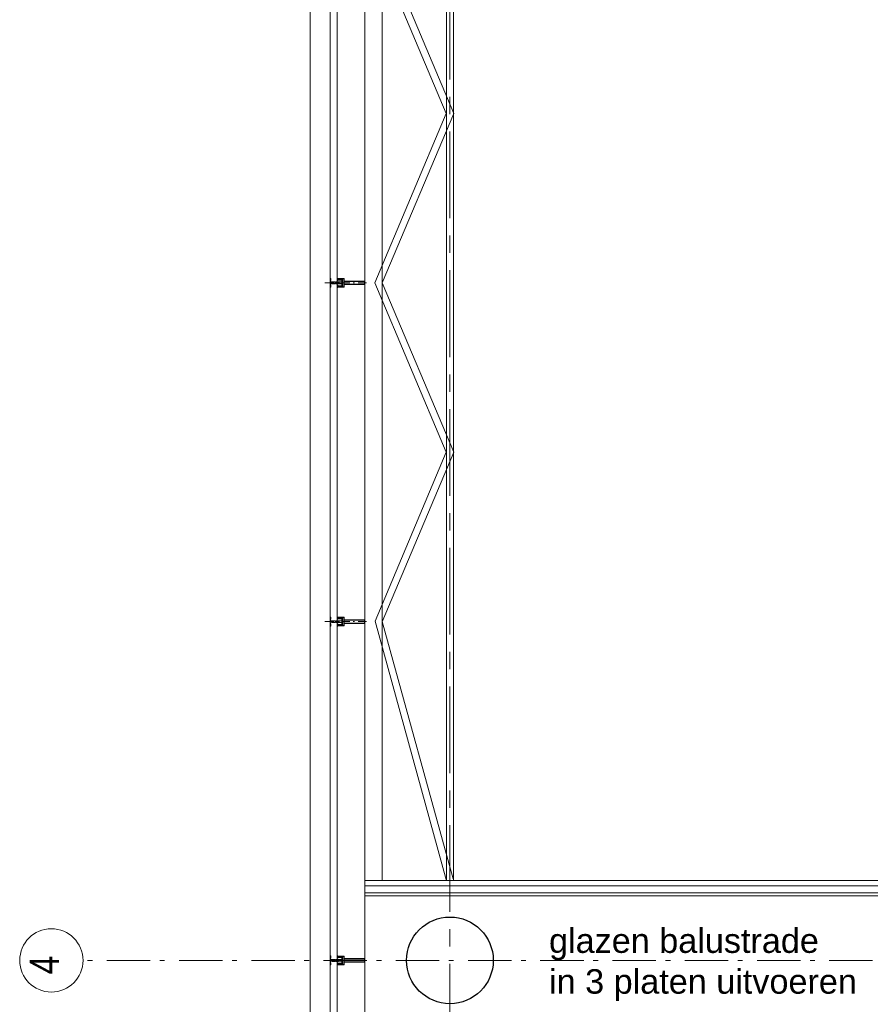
# Model space of a CAD drawing. Header units: millimetres. Extents: x 274611 to 749520, y 175257 to 298905.
# Tile 211 of 251: x 715070 to 719976, y 214855 to 220534. Entities that reach past the tile are written whole.
import ezdxf

# ---------------------------------------------------------------- set-up
doc = ezdxf.new("R2010")
doc.units = ezdxf.units.MM
doc.header["$LTSCALE"] = 400
for name, pattern in [('CENTER', [2, 1.25, -0.25, 0.25, -0.25]), ('STYLE_06', [1.041641, 0.625, -0.208282, 0.069427, -0.138931]), ('STYLE_15', [0.240945, 0.11811, -0.059055, 0.004724, -0.059055]), ('STYLE_16', [0.177165, 0.11811, -0.059055])]:
    doc.linetypes.add(name, pattern=pattern)
for name, color, linetype, lineweight in [('Buitenkozijnen', 140, 'Continuous', 15), ('mat-beton (ihwg)', 5, 'Continuous', 25), ('None', 7, 'Continuous', 9), ('Tekst', 140, 'Continuous', 15)]:
    doc.layers.add(name, color=color, linetype=linetype, lineweight=lineweight)
doc.layers.add('stramien', color=1, linetype='CENTER')
doc.styles.add('Arial', font='arial.ttf', dxfattribs={"height": 211.666667})
doc.styles.add('Arial Narrow', font='ARIALN.TTF', dxfattribs={"height": 222.25})

# ---------------------------------------------------------------- blocks, each defined once
blk = doc.blocks.new('*U1774')
at = {"layer": 'None', "color": 43, "linetype": 'Continuous', "lineweight": 9}
for p, q in [((30156.1, -5073.2), (30661.6, -5697.4)), ((30156.1, -5073.2), (30156.1, -12445.9)), ((30256.1, -5260.2), (30630.5, -5722.6)), ((30256.1, -5260.2), (30256.1, -12445.9)), ((30626.1, -5710), (30626.1, -5955.7)), ((30666.1, -5710), (30666.1, -12445.9)), ((30625.8, -5956.9), (30213.3, -7048.3)), ((30631.8, -6054.2), (30256.1, -7048.3)), ((30626.1, -6053.2), (30626.1, -12445.9)), ((30213.3, -7049.1), (30624, -8024.9)), ((30256, -7047.5), (30668.1, -8026.4)), ((30624, -8026.4), (30213, -9002.1)), ((30668.1, -8024.9), (30256.1, -9002.9)), ((30213, -9002.9), (30624.4, -9979.4)), ((30256.1, -9002.1), (30667.8, -9979.4)), ((30624.4, -9979.4), (30214.1, -10953.2)), ((30667.8, -9979.4), (30256, -10956.6)), ((30214, -10953.9), (30626.8, -12451.2)), ((30256.1, -10956), (30665.3, -12440.5))]:
    blk.add_line(p, q, dxfattribs=at)
blk = doc.blocks.new('Kolom O 500')
at = {"layer": 'mat-beton (ihwg)', "lineweight": 25}
blk.add_circle((0, 0), 250, dxfattribs=at)
blk = doc.blocks.new('*U96')
at = {"layer": 'None', "color": 8, "lineweight": 5, "flags": 128}
for points in [[(-5, -154.3), (-5, -154.3, 0.414214), (-5.5, -154.8), (-5.5, -172.5), (-5.5, -172.5, 0.414214), (-5, -173), (-4, -173), (-4, -173, 0.414214), (-3.5, -172.5), (-3.5, -172.5, 0.414214), (-4, -172), (-4.5, -172), (-4.5, -168.8), (-4.5, -168.8, -0.414214), (-4, -168.3), (-2.7, -168.3), (-2.7, -168.3, 0.221695), (-1.9, -167.9), (-0.8, -166.5), (-0.8, -166.5, -0.466308), (0.8, -166.5), (2, -167.9), (2, -167.9, 0.221695), (2.7, -168.3), (4, -168.3), (4, -168.3, -0.414214), (4.5, -168.8), (4.5, -172), (4, -172), (4, -172, 0.414214), (3.5, -172.5), (3.5, -172.5, 0.414214), (4, -173), (5, -173), (5, -173, 0.414214), (5.5, -172.5), (5.5, -154.8), (5.5, -154.8, 0.414214), (5, -154.3), (4.7, -154.3), (4.7, -155), (4.7, -155, -0.414214), (4.4, -155.3), (4.1, -155.3), (4.1, -155.3, -0.414214), (3.3, -154.5), (3.3, -150.6), (3.3, -150.6, -0.414214), (4.1, -149.8), (4.4, -149.8), (4.4, -149.8, -0.414214), (4.7, -150.1), (4.7, -150.8), (5, -150.8), (5, -150.8, 0.414214), (5.5, -150.3), (5.5, -137.6), (5.5, -137.6, 0.351868), (5.3, -137.3), (5.3, -137.3, 0.351868), (4.9, -137.5), (4.1, -139.2), (4.1, -139.2, 0.314902), (4.2, -139.4), (4.5, -139.7), (4.5, -139.7, -0.198912), (4.5, -139.9), (4.5, -140.1), (4.5, -140.1, -0.198912), (4.5, -140.3), (4.2, -140.6), (4.2, -140.6, 0.414214), (4.2, -140.8), (4.5, -141.1), (4.5, -141.1, -0.198912), (4.5, -141.3), (4.5, -141.5), (4.5, -141.5, -0.198912), (4.5, -141.7), (4.2, -142), (4.2, -142, 0.414214), (4.2, -142.2), (4.5, -142.5), (4.5, -142.5, -0.198912), (4.5, -142.7), (4.5, -143.2), (4.5, -143.2, -0.087489), (4.5, -143.3), (4.2, -144.1), (4.2, -148.5), (4.2, -148.5, -0.414214), (3.9, -148.8), (-3.9, -148.8), (-3.9, -148.8, -0.414214), (-4.2, -148.5), (-4.2, -144.1), (-4.5, -143.3), (-4.5, -143.3, -0.087489), (-4.5, -143.2), (-4.5, -142.7), (-4.5, -142.7, -0.198912), (-4.4, -142.5), (-4.1, -142.2), (-4.1, -142.2, 0.414214), (-4.1, -142), (-4.4, -141.7), (-4.4, -141.7, -0.198912), (-4.5, -141.5), (-4.5, -141.3), (-4.5, -141.3, -0.198912), (-4.4, -141.1), (-4.1, -140.8), (-4.1, -140.8, 0.414214), (-4.1, -140.6), (-4.4, -140.3), (-4.4, -140.3, -0.198912), (-4.5, -140.1), (-4.5, -139.9), (-4.5, -139.9, -0.198912), (-4.4, -139.7), (-4.1, -139.4), (-4.1, -139.4, 0.314902), (-4.1, -139.2), (-4.9, -137.5), (-4.9, -137.5, 0.351868), (-5.3, -137.3), (-5.3, -137.3, 0.351868), (-5.5, -137.6), (-5.5, -150.3), (-5.5, -150.3, 0.414214), (-5, -150.8), (-4.7, -150.8), (-4.7, -150.1), (-4.7, -150.1, -0.414214), (-4.4, -149.8), (-4.1, -149.8), (-4.1, -149.8, -0.414214), (-3.3, -150.6), (-3.3, -154.5), (-3.3, -154.5, -0.414214), (-4.1, -155.3), (-4.4, -155.3), (-4.4, -155.3, -0.414214), (-4.7, -155), (-4.7, -154.3)], [(-4.5, -161.7, -0.414214), (-4, -161.2), (-2.7, -161.2), (-2.7, -161.2, 0.414214), (-2.5, -161), (-2.5, -160.4), (-2.5, -160.4, 0.414214), (-2.7, -160.2), (-4, -160.2), (-4, -160.2, -0.414214), (-4.5, -159.7), (-4.5, -156.8), (-4.5, -156.8, -0.414214), (-4, -156.3), (4, -156.3), (4, -156.3, -0.414214), (4.5, -156.8), (4.5, -159.7), (4.5, -159.7, -0.414214), (4, -160.2), (2.7, -160.2), (2.7, -160.2, 0.414214), (2.5, -160.4), (2.5, -161), (2.5, -161, 0.414214), (2.7, -161.2), (4, -161.2), (4, -161.2, -0.414214), (4.5, -161.7), (4.5, -166.8), (4.5, -166.8, -0.414214), (4, -167.3), (3, -167.3), (3, -167.3, -0.221695), (2.6, -167.1), (1.5, -165.9), (1.5, -165.9, 0.466308), (-1.5, -165.9), (-2.6, -167.1), (-2.6, -167.1, -0.221695), (-2.9, -167.3), (-4, -167.3), (-4, -167.3, -0.414214), (-4.5, -166.8), (-4.5, -161.7)], [(-1.8, -149.8, 0.414214), (-2.3, -150.3), (-2.3, -155.1), (-2.3, -155.1, 0.414214), (-2.1, -155.3), (2.1, -155.3), (2.1, -155.3, 0.414214), (2.3, -155.1), (2.3, -150.3), (2.3, -150.3, 0.414214), (1.8, -149.8), (-1.8, -149.8)]]:
    blk.add_lwpolyline(points, format="xyb", close=True, dxfattribs=at)
blk = doc.blocks.new('*U97')
at = {"layer": 'None', "color": 8, "lineweight": 5, "flags": 128}
for points in [[(-13.5, -182.8), (-13.5, -181.9), (-14.5, -181.1), (-14.5, -181.1, 0.36397), (-14.9, -181.1), (-14.9, -181.1), (-15.4, -181.5), (-15.4, -181.5, -0.36397), (-15.8, -181.5), (-15.8, -181.5), (-16.3, -181.1), (-16.3, -181.1, 0.36397), (-16.7, -181.1), (-16.7, -181.1), (-17.2, -181.5), (-17.2, -181.5, -0.36397), (-17.6, -181.5), (-17.6, -181.5), (-18.1, -181.1), (-18.1, -181.1, 0.36397), (-18.5, -181.1), (-18.5, -181.1), (-19, -181.5), (-19, -181.5, -0.36397), (-19.4, -181.5), (-19.4, -181.5), (-19.9, -181.1), (-19.9, -181.1, 0.36397), (-20.3, -181.1), (-20.3, -181.1), (-20.8, -181.5), (-20.8, -181.5, -0.36397), (-21.2, -181.5), (-21.2, -181.5), (-21.7, -181.1), (-21.7, -181.1, 0.36397), (-22.1, -181.1), (-22.1, -181.1), (-22.4, -181.3), (-23.2, -181.3), (-23.5, -181.1), (-23.5, -181.1, 0.36397), (-23.9, -181.1), (-23.9, -181.1), (-24.2, -181.3), (-24.5, -181.3), (-24.5, -181.3, -0.267949), (-24.8, -181.2), (-24.8, -181.2), (-24.9, -180.9), (-24.9, -180.9, 0.339454), (-25.3, -180.7), (-25.3, -180.7, 0.339454), (-25.5, -181), (-25.5, -181), (-25.5, -184.4), (-25.5, -184.4, 0.414214), (-25.2, -184.7), (-25.2, -184.7), (-24.3, -184.7), (-24.3, -184.7, 0.414214), (-24, -184.4), (-24, -184.4), (-24, -182.7), (-24, -182.7, 0.236068), (-24.1, -182.5), (-24.1, -182.5), (-24.1, -182.5, -0.548276), (-24, -182.2), (-24, -182.2, -0.548276), (-23.8, -182.4), (-23.8, -182.4), (-23.8, -182.4, 0.250388), (-23.6, -182.3), (-23.6, -182.3), (-22.8, -182.3), (-22.8, -182.3, -0.414214), (-22.5, -182.6), (-22.5, -182.6), (-22.5, -183.3), (-22.5, -183.3, 0.414214), (-22.2, -183.6), (-22.2, -183.6), (-22, -183.6), (-22, -183.6, 0.131652), (-21.8, -183.5), (-21.8, -183.5), (-20.5, -182.8), (-13.5, -182.8)], [(-6, -180.7), (-6, -180.7, -0.388879), (-8.7, -183.2), (-8.7, -183.2), (-20.4, -183.2), (-21.6, -183.9), (-22.9, -183.9), (-22.9, -182.7), (-23.8, -182.7), (-23.8, -184.8), (23.8, -184.8), (23.8, -182.7), (22.9, -182.7), (22.9, -183.9), (21.7, -183.9), (20.4, -183.2), (8.7, -183.2), (8.7, -183.2, -0.388879), (6, -180.7), (6, -180.7), (5.3, -173.2), (2.5, -173.2), (2.5, -171.2), (-2.5, -171.2), (-2.5, -173.2), (-5.3, -173.2), (-6, -180.7)], [(13.5, -182.8), (13.5, -181.9), (14.5, -181.1), (14.5, -181.1, -0.36397), (14.9, -181.1), (14.9, -181.1), (15.4, -181.5), (15.4, -181.5, 0.36397), (15.8, -181.5), (15.8, -181.5), (16.3, -181.1), (16.3, -181.1, -0.36397), (16.7, -181.1), (16.7, -181.1), (17.2, -181.5), (17.2, -181.5, 0.36397), (17.6, -181.5), (17.6, -181.5), (18.1, -181.1), (18.1, -181.1, -0.36397), (18.5, -181.1), (18.5, -181.1), (19, -181.5), (19, -181.5, 0.36397), (19.4, -181.5), (19.4, -181.5), (19.9, -181.1), (19.9, -181.1, -0.36397), (20.3, -181.1), (20.3, -181.1), (20.8, -181.5), (20.8, -181.5, 0.36397), (21.2, -181.5), (21.2, -181.5), (21.7, -181.1), (21.7, -181.1, -0.36397), (22.1, -181.1), (22.1, -181.1), (22.4, -181.3), (23.2, -181.3), (23.5, -181.1), (23.5, -181.1, -0.36397), (23.9, -181.1), (23.9, -181.1), (24.2, -181.3), (24.5, -181.3), (24.5, -181.3, 0.267949), (24.8, -181.2), (24.8, -181.2), (25, -180.9), (25, -180.9, -0.339454), (25.3, -180.7), (25.3, -180.7, -0.339454), (25.5, -181), (25.5, -181), (25.5, -184.4), (25.5, -184.4, -0.414214), (25.2, -184.7), (25.2, -184.7), (24.3, -184.7), (24.3, -184.7, -0.414214), (24, -184.4), (24, -184.4), (24, -182.7), (24, -182.7, -0.236068), (24.1, -182.5), (24.1, -182.5), (24.1, -182.5, 0.548276), (24.1, -182.2), (24.1, -182.2, 0.548276), (23.9, -182.4), (23.9, -182.4), (23.9, -182.4, -0.250388), (23.6, -182.3), (23.6, -182.3), (22.8, -182.3), (22.8, -182.3, 0.414214), (22.5, -182.6), (22.5, -182.6), (22.5, -183.3), (22.5, -183.3, -0.414214), (22.2, -183.6), (22.2, -183.6), (22, -183.6), (22, -183.6, -0.131652), (21.8, -183.5), (21.8, -183.5), (20.5, -182.8), (13.5, -182.8)]]:
    blk.add_lwpolyline(points, format="xyb", close=True, dxfattribs=at)
blk = doc.blocks.new('verticale stijl 150x50 UV')
at = {"layer": 'None', "color": 8, "linetype": 'STYLE_15', "lineweight": 5}
blk.add_line((0, -216), (0, 35), dxfattribs=at)
at = {"layer": 'None', "color": 8, "lineweight": 5}
for p, q in [((-25.6, -142.7), (-25.6, -142.7)), ((-25.6, -144.4), (-25.6, -144.4)), ((-24.8, -133.4), (-24.8, -133.4)), ((-24.8, -134.2), (-24.8, -134.2)), ((-24.8, -135), (-24.8, -135)), ((-24.8, -135.8), (-24.8, -135.8)), ((-24.8, -136.6), (-24.8, -136.6)), ((-24.8, -137.4), (-24.8, -137.4)), ((-24.8, -138.3), (-24.8, -138.3)), ((-24.8, -139.1), (-24.8, -139.1)), ((-24.8, -139.9), (-24.8, -139.9)), ((-24.8, -140.7), (-24.8, -140.7)), ((-24.8, -141.5), (-24.8, -141.5)), ((-24.8, -142.3), (-24.8, -142.3)), ((-24.8, -143.1), (-24.8, -143.1)), ((-24.8, -144.8), (-24.8, -144.8)), ((-24, -133), (-24, -133)), ((-24, -133.8), (-24, -133.8)), ((-24, -134.6), (-24, -134.6)), ((-24, -135.4), (-24, -135.4)), ((-24, -136.2), (-24, -136.2)), ((-24, -137), (-24, -137)), ((-24, -137.9), (-24, -137.9)), ((-24, -138.7), (-24, -138.7)), ((-24, -139.5), (-24, -139.5)), ((-24, -140.3), (-24, -140.3)), ((-24, -141.1), (-24, -141.1)), ((-24, -141.9), (-24, -141.9)), ((-24, -142.7), (-24, -142.7)), ((-24, -144.4), (-24, -144.4)), ((-23.2, -133.4), (-23.2, -133.4)), ((-23.2, -134.2), (-23.2, -134.2)), ((-23.2, -135), (-23.2, -135)), ((-23.2, -135.8), (-23.2, -135.8)), ((-23.2, -136.6), (-23.2, -136.6)), ((-23.2, -137.4), (-23.2, -137.4)), ((-23.2, -138.3), (-23.2, -138.3)), ((-23.2, -139.1), (-23.2, -139.1)), ((-23.2, -139.9), (-23.2, -139.9)), ((-23.2, -140.7), (-23.2, -140.7)), ((-23.2, -141.5), (-23.2, -141.5)), ((-23.2, -144.8), (-23.2, -144.8)), ((-22.4, -133), (-22.4, -133)), ((-22.4, -133.8), (-22.4, -133.8)), ((-22.4, -134.6), (-22.4, -134.6)), ((-22.4, -140.3), (-22.4, -140.3)), ((-22.4, -141.1), (-22.4, -141.1)), ((-22.4, -144.4), (-22.4, -144.4)), ((-21.6, -126.9), (-21.6, -126.9)), ((-21.6, -127.7), (-21.6, -127.7)), ((-21.6, -128.5), (-21.6, -128.5)), ((-21.6, -129.3), (-21.6, -129.3)), ((-21.6, -130.1), (-21.6, -130.1)), ((-21.6, -130.9), (-21.6, -130.9)), ((-21.6, -131.8), (-21.6, -131.8)), ((-21.6, -132.6), (-21.6, -132.6)), ((-21.6, -133.4), (-21.6, -133.4)), ((-21.6, -134.2), (-21.6, -134.2)), ((-21.6, -135), (-21.6, -135)), ((-21.6, -139.9), (-21.6, -139.9)), ((-21.6, -140.7), (-21.6, -140.7)), ((-21.6, -141.5), (-21.6, -141.5)), ((-21.6, -144.8), (-21.6, -144.8)), ((-20.7, -126.5), (-20.7, -126.5)), ((-20.7, -128.9), (-20.7, -128.9)), ((-20.7, -129.7), (-20.7, -129.7)), ((-20.7, -130.5), (-20.7, -130.5)), ((-20.7, -131.4), (-20.7, -131.4)), ((-20.7, -132.2), (-20.7, -132.2)), ((-20.7, -133), (-20.7, -133)), ((-20.7, -133.8), (-20.7, -133.8)), ((-20.7, -134.6), (-20.7, -134.6)), ((-20.7, -135.4), (-20.7, -135.4)), ((-20.7, -136.2), (-20.7, -136.2)), ((-20.7, -137), (-20.7, -137)), ((-20.7, -137.9), (-20.7, -137.9)), ((-20.7, -138.7), (-20.7, -138.7)), ((-20.7, -139.5), (-20.7, -139.5)), ((-20.7, -140.3), (-20.7, -140.3)), ((-20.7, -141.1), (-20.7, -141.1)), ((-20.7, -144.4), (-20.7, -144.4)), ((-19.9, -126.1), (-19.9, -126.1)), ((-19.9, -130.1), (-19.9, -130.1)), ((-19.9, -130.9), (-19.9, -130.9)), ((-19.9, -131.8), (-19.9, -131.8)), ((-19.9, -132.6), (-19.9, -132.6)), ((-19.9, -133.4), (-19.9, -133.4)), ((-19.9, -134.2), (-19.9, -134.2)), ((-19.9, -135), (-19.9, -135)), ((-19.9, -135.8), (-19.9, -135.8)), ((-19.9, -136.6), (-19.9, -136.6)), ((-19.9, -137.4), (-19.9, -137.4)), ((-19.9, -138.3), (-19.9, -138.3)), ((-19.9, -139.1), (-19.9, -139.1)), ((-19.9, -139.9), (-19.9, -139.9)), ((-19.9, -140.7), (-19.9, -140.7)), ((-19.9, -141.5), (-19.9, -141.5)), ((-19.9, -142.3), (-19.9, -142.3)), ((-19.9, -143.1), (-19.9, -143.1)), ((-19.9, -143.9), (-19.9, -143.9)), ((-19.1, -126.5), (-19.1, -126.5)), ((-19.1, -127.3), (-19.1, -127.3)), ((-19.1, -128.9), (-19.1, -128.9)), ((-19.1, -129.7), (-19.1, -129.7)), ((-19.1, -130.5), (-19.1, -130.5)), ((-19.1, -131.4), (-19.1, -131.4)), ((-19.1, -132.2), (-19.1, -132.2)), ((-19.1, -133), (-19.1, -133)), ((-19.1, -133.8), (-19.1, -133.8)), ((-19.1, -134.6), (-19.1, -134.6)), ((-19.1, -140.3), (-19.1, -140.3)), ((-19.1, -141.1), (-19.1, -141.1)), ((-19.1, -141.9), (-19.1, -141.9)), ((-18.3, -127.7), (-18.3, -127.7)), ((-18.3, -128.5), (-18.3, -128.5)), ((-18.3, -129.3), (-18.3, -129.3)), ((-18.3, -133.4), (-18.3, -133.4)), ((-18.3, -134.2), (-18.3, -134.2)), ((-18.3, -135), (-18.3, -135)), ((-18.3, -139.9), (-18.3, -139.9)), ((-18.3, -140.7), (-18.3, -140.7)), ((-18.3, -141.5), (-18.3, -141.5)), ((-18.3, -142.3), (-18.3, -142.3)), ((-17.5, -133), (-17.5, -133)), ((-17.5, -133.8), (-17.5, -133.8)), ((-17.5, -134.6), (-17.5, -134.6)), ((-17.5, -135.4), (-17.5, -135.4)), ((-17.5, -136.2), (-17.5, -136.2)), ((-17.5, -137), (-17.5, -137)), ((-17.5, -137.9), (-17.5, -137.9)), ((-17.5, -138.7), (-17.5, -138.7)), ((-17.5, -139.5), (-17.5, -139.5)), ((-17.5, -140.3), (-17.5, -140.3)), ((-17.5, -141.1), (-17.5, -141.1)), ((-17.5, -141.9), (-17.5, -141.9)), ((-17.5, -142.7), (-17.5, -142.7)), ((-16.7, -133.4), (-16.7, -133.4)), ((-16.7, -134.2), (-16.7, -134.2)), ((-16.7, -135), (-16.7, -135)), ((-16.7, -135.8), (-16.7, -135.8)), ((-16.7, -136.6), (-16.7, -136.6)), ((-16.7, -137.4), (-16.7, -137.4)), ((-16.7, -138.3), (-16.7, -138.3)), ((-16.7, -139.1), (-16.7, -139.1)), ((-16.7, -139.9), (-16.7, -139.9)), ((-16.7, -140.7), (-16.7, -140.7)), ((-16.7, -141.5), (-16.7, -141.5)), ((-16.7, -142.3), (-16.7, -142.3)), ((-16.7, -143.1), (-16.7, -143.1)), ((-15.9, -141.1), (-15.9, -141.1)), ((-15.9, -141.9), (-15.9, -141.9)), ((-15.9, -142.7), (-15.9, -142.7)), ((-15.9, -144.4), (-15.9, -144.4)), ((-15.1, -142.3), (-15.1, -142.3)), ((-15.1, -143.1), (-15.1, -143.1)), ((-15.1, -143.9), (-15.1, -143.9)), ((-15.1, -144.8), (-15.1, -144.8)), ((-14.2, -141.9), (-14.2, -141.9)), ((-14.2, -142.7), (-14.2, -142.7)), ((-14.2, -143.5), (-14.2, -143.5)), ((-14.2, -144.4), (-14.2, -144.4)), ((-13.4, -143.1), (-13.4, -143.1)), ((-13.4, -143.9), (-13.4, -143.9))]:
    blk.add_line(p, q, dxfattribs=at)
at = {"layer": 'None', "color": 8, "linetype": 'STYLE_16', "lineweight": 5}
for p, q in [((-2.2, -155.1), (0, -154.5)), ((-2.2, -156.7), (-2.2, -155.1)), ((-1.5, -156.9), (-1.5, -155)), ((-1, -157), (-1, -155.1)), ((2.3, -155.1), (0, -154.5)), ((1, -157), (1, -155.1)), ((1.5, -156.9), (1.5, -155)), ((2.3, -156.7), (2.3, -155.1))]:
    blk.add_line(p, q, dxfattribs=at)
at = {"layer": 'None', "color": 8, "linetype": 'Continuous', "lineweight": 5, "flags": 128}
for points in [[(-10, 15.4), (10, 15.4), (10, -104.8), (25, -104.8), (25, -116.8), (-25, -116.8), (-25, -104.8), (-10, -104.8)], [(-8, 13.4), (-8, -104.8), (8, -104.8), (8, 13.4)], [(8, -106.8), (-8, -106.8), (-23, -106.8), (-23, -114.8), (23, -114.8), (23, -106.8)]]:
    blk.add_lwpolyline(points, close=True, dxfattribs=at)
at = {"layer": 'None', "color": 8, "lineweight": 5, "flags": 128}
for points in [[(-14.8, -144.8), (-14.8, -144.8, 0.390793), (-13.2, -143.5), (-13.2, -143.5, 0.390793), (-14.4, -141.8), (-14.4, -141.8, -0.352623), (-16, -139.9), (-16, -133.1), (-16, -133.1, 0.414214), (-16.3, -132.8), (-17.6, -132.8), (-18.1, -133), (-18.1, -133, -0.520293), (-18.3, -132.8), (-18.3, -130.1), (-18.2, -130), (-18.2, -128), (-18.2, -128, -0.577863), (-18.1, -127.7), (-18, -127.7), (-18, -127.7, 0.366605), (-17.7, -127.5), (-17.7, -127.5, 0.366605), (-17.9, -127.1), (-17.9, -127.1, -0.130834), (-19.2, -126.1), (-19.2, -126.1, 0.439074), (-20.7, -126.1), (-20.7, -126.1, -0.133252), (-22, -127.1), (-22, -127.1, 0.366605), (-22.2, -127.5), (-22.2, -127.5, 0.366605), (-21.9, -127.7), (-21.8, -127.7), (-21.8, -127.7, -0.577455), (-21.8, -128), (-21.8, -130), (-21.6, -130.1), (-21.6, -132.8), (-21.6, -132.8, -0.52048), (-21.9, -133), (-22.4, -132.8), (-24.7, -132.8), (-24.7, -132.8, 0.414214), (-25, -133.1), (-25, -140.9), (-25, -140.9, -0.255976), (-25.9, -142.6), (-25.9, -142.6, 0.749676), (-25.3, -144.8), (-21.2, -144.8), (-21.2, -144.8, 0.414214), (-19.2, -142.8), (-19.2, -142.8, -0.402808), (-18.7, -142.3), (-18.7, -142.3, -0.402808), (-18.2, -142.8), (-18.2, -142.8, 0.233259), (-18, -143.1), (-14.6, -143.6), (-14.6, -143.6, -0.419014), (-14.5, -143.7), (-14.5, -143.7, -0.419014), (-14.6, -143.8), (-16, -143.8), (-16, -143.8, 0.414214), (-16.5, -144.3), (-16.5, -144.3, 0.414214), (-16, -144.8)], [(-23.2, -141.6), (-23.2, -141.6, 0.418874), (-23.7, -142.1), (-23.7, -142.1, -0.396568), (-25.3, -143.4), (-25.3, -143.4, 0.437017), (-25.7, -143.7), (-25.7, -143.7, 0.437017), (-25.4, -144), (-21.9, -144), (-21.9, -144, 0.263556), (-20.2, -143), (-20.2, -143, 0.552342), (-20.8, -141.8)], [(25, -132.6), (25, -116.8), (23.1, -116.8), (-23.1, -116.8), (-25, -116.8), (-25, -132.6), (-22.1, -132.6), (-22.1, -128), (-22.6, -128), (-22.6, -126.6), (-22.1, -126.6), (-22.1, -124.7), (-21.9, -124.5), (-21.9, -120.3), (-21.9, -120.3, -0.414214), (-20.2, -118.6), (-20.1, -118.6), (-20.1, -118.6, -0.414214), (-18.4, -120.3), (-18.4, -124.5), (-18.2, -124.7), (-18.2, -126.6), (-17.7, -126.6), (-17.7, -128), (-18.2, -128), (-18.2, -132.6), (-16.3, -132.6), (-16.3, -119.8), (-16.3, -119.8, -0.414214), (-15.1, -118.6), (-15.1, -118.6), (-6.5, -118.6), (-6.5, -118.6, -0.414214), (-5.3, -119.8), (-5.3, -136.8), (-3.9, -136.8), (-3.9, -139.6), (-4.3, -140), (-3.9, -140.4), (-3.9, -141), (-4.3, -141.4), (-3.9, -141.8), (-3.9, -142.4), (-4.3, -142.8), (-3.9, -143.8), (-3.9, -148.6), (-2.2, -148.6), (-2.2, -137.8), (-2.2, -137.8, -0.414214), (0, -135.6), (0, -135.6), (0, -135.6, -0.414214), (2.2, -137.8), (2.2, -148.6), (3.9, -148.6), (3.9, -143.8), (4.3, -142.8), (3.9, -142.4), (3.9, -141.8), (4.3, -141.4), (3.9, -141), (3.9, -140.4), (4.3, -140), (3.9, -139.6), (3.9, -136.8), (5.4, -136.8), (5.4, -119.8), (5.4, -119.8, -0.414214), (6.6, -118.6), (6.6, -118.6), (15.1, -118.6), (15.1, -118.6, -0.414214), (16.3, -119.8), (16.3, -132.6), (18.2, -132.6), (18.2, -128), (17.7, -128), (17.7, -126.6), (18.2, -126.6), (18.2, -124.7), (18.5, -124.5), (18.5, -120.3), (18.5, -120.3, -0.414214), (20.2, -118.6), (20.2, -118.6), (20.2, -118.6, -0.414214), (21.9, -120.3), (21.9, -124.5), (22.1, -124.7), (22.1, -126.6), (22.6, -126.6), (22.6, -128), (22.1, -128), (22.1, -132.6)], [(-23, -135.9), (-23, -135.9, -0.414214), (-22.1, -135), (-22.1, -135, -0.414214), (-21.3, -135.9), (-21.3, -138.8), (-21.3, -138.8, -0.414214), (-22.1, -139.6), (-22.1, -139.6, -0.414214), (-23, -138.8)], [(-21, -127.8, -0.29188), (-20.8, -127.3), (-20.3, -126.9), (-20.3, -126.9, -0.344328), (-19.7, -126.9), (-19.2, -127.3), (-19.2, -127.3, -0.29188), (-19, -127.8), (-19.4, -129.5), (-19.4, -129.5, -0.348796), (-20, -130), (-20, -130, -0.348796), (-20.6, -129.5), (-21, -127.8)], [(-18.8, -139.6, -0.414214), (-19.7, -138.8), (-19.7, -135.9), (-19.7, -135.9, -0.414214), (-18.8, -135), (-18.8, -135, -0.414214), (-18, -135.9), (-18, -138.8), (-18, -138.8, -0.414214), (-18.8, -139.6)], [(0, -157.1), (0, -157.1, -0.163834), (-4.3, -155.6), (-4.3, -155.6), (-4.3, -155.6, -0.234469), (-4.7, -154.8), (-4.7, -154.8), (-4.7, -153.6), (4.8, -153.6), (4.8, -154.8), (4.8, -154.8, -0.234469), (4.4, -155.6), (4.4, -155.6), (4.4, -155.6, -0.163834), (0, -157.1), (0, -157.1)], [(14.8, -144.8), (14.8, -144.8, -0.390793), (13.3, -143.5), (13.3, -143.5, -0.390793), (14.4, -141.8), (14.4, -141.8, 0.352623), (16, -139.9), (16, -133.1), (16, -133.1, -0.414214), (16.3, -132.8), (17.6, -132.8), (18.1, -133), (18.1, -133, 0.520293), (18.4, -132.8), (18.4, -130.1), (18.2, -130), (18.2, -128), (18.2, -128, 0.577863), (18.2, -127.7), (18.1, -127.7), (18.1, -127.7, -0.366605), (17.8, -127.5), (17.8, -127.5, -0.366605), (18, -127.1), (18, -127.1, 0.130834), (19.3, -126.1), (19.3, -126.1, -0.439074), (20.7, -126.1), (20.7, -126.1, 0.133252), (22.1, -127.1), (22.1, -127.1, -0.366605), (22.3, -127.5), (22.3, -127.5, -0.366605), (22, -127.7), (21.9, -127.7), (21.9, -127.7, 0.577455), (21.8, -128), (21.8, -130), (21.7, -130.1), (21.7, -132.8), (21.7, -132.8, 0.52048), (21.9, -133), (22.4, -132.8), (24.7, -132.8), (24.7, -132.8, -0.414214), (25, -133.1), (25, -140.9), (25, -140.9, 0.255976), (25.9, -142.6), (25.9, -142.6, -0.749676), (25.3, -144.8), (21.2, -144.8), (21.2, -144.8, -0.414214), (19.2, -142.8), (19.2, -142.8, 0.402808), (18.7, -142.3), (18.7, -142.3, 0.402808), (18.2, -142.8), (18.2, -142.8, -0.233259), (18, -143.1), (14.6, -143.6), (14.6, -143.6, 0.419014), (14.5, -143.7), (14.5, -143.7, 0.419014), (14.6, -143.8), (16, -143.8), (16, -143.8, -0.414214), (16.5, -144.3), (16.5, -144.3, -0.414214), (16, -144.8)], [(18.9, -139.6, 0.414214), (19.7, -138.8), (19.7, -135.9), (19.7, -135.9, 0.414214), (18.9, -135), (18.9, -135, 0.414214), (18, -135.9), (18, -138.8), (18, -138.8, 0.414214), (18.9, -139.6)], [(21, -127.8, 0.29188), (20.8, -127.3), (20.3, -126.9), (20.3, -126.9, 0.344328), (19.7, -126.9), (19.2, -127.3), (19.2, -127.3, 0.29188), (19, -127.8), (19.4, -129.5), (19.4, -129.5, 0.348796), (20, -130), (20, -130, 0.348796), (20.6, -129.5), (21, -127.8)], [(23.2, -141.6), (23.2, -141.6, -0.418874), (23.7, -142.1), (23.7, -142.1, 0.396568), (25.3, -143.4), (25.3, -143.4, -0.437017), (25.7, -143.7), (25.7, -143.7, -0.437017), (25.4, -144), (21.9, -144), (21.9, -144, -0.263556), (20.2, -143), (20.2, -143, -0.552342), (20.8, -141.8)], [(23, -135.9), (23, -135.9, 0.414214), (22.2, -135), (22.2, -135, 0.414214), (21.3, -135.9), (21.3, -138.8), (21.3, -138.8, 0.414214), (22.2, -139.6), (22.2, -139.6, 0.414214), (23, -138.8)]]:
    blk.add_lwpolyline(points, format="xyb", close=True, dxfattribs=at)
blk.add_lwpolyline([(4, -118.6), (4, -134.3), (-4, -134.3), (-4, -118.6)], close=True, dxfattribs=at)
at = {"layer": 'None', "color": 8, "linetype": 'STYLE_16', "lineweight": 5}
for centre, radius, start, end in [((-1.6, -158.4), 3.38, 79.3357, 100.6643), ((0, -163.2), 8.16, 82.9585, 97.0415), ((0, -160.4), 3.5, 73.4149, 106.5851), ((1.6, -158.4), 3.38, 79.3357, 100.6643)]:
    blk.add_arc(centre, radius, start, end, dxfattribs=at)
at = {"layer": 'None', "color": 7}
for name in ['*U96', '*U97']:
    blk.add_blockref(name, (0, 0), dxfattribs=at)
blk = doc.blocks.new('*U2699')
at = {"layer": 'None', "color": 43, "linetype": 'Continuous', "lineweight": 9}
blk.add_circle((28347.5, -12910), 182.6, dxfattribs=at)
at = {"layer": 'None', "color": 43, "insert": (28222.6, -12990.5), "char_height": 169.3, "width": 160.91, "attachment_point": 1, "rotation": 90, "style": 'Arial Narrow'}
blk.add_mtext('4', dxfattribs=at)

msp = doc.modelspace()

# ---------------------------------------------------------------- linework, layer by layer
at = {"layer": 'Buitenkozijnen', "color": 140, "linetype": 'Continuous', "lineweight": 15}
for p, q in [((716861.28989, 222928.34408), (716861.28989, 200721.99051)), ((716901.28989, 222928.34408), (716901.28989, 200721.99051))]:
    msp.add_line(p, q, dxfattribs=at)
at = {"layer": 'Buitenkozijnen', "color": 43, "linetype": 'Continuous', "lineweight": 9}
for p, q in [((717061.28989, 200733.54408), (717061.28989, 222945.5212)), ((716746.01791, 200713.25388), (716746.01791, 222870.17001))]:
    msp.add_line(p, q, dxfattribs=at)
at = {"layer": 'None', "color": 43, "linetype": 'Continuous', "lineweight": 9}
for p, q in [((733291.28989, 215568.74408), (717061.28989, 215568.74408)), ((733379.28989, 215480.74408), (717061.28989, 215480.74408))]:
    msp.add_line(p, q, dxfattribs=at)
at = {"layer": 'None', "color": 140, "linetype": 'Continuous', "lineweight": 15}
for p, q in [((717061.28989, 215538.74408), (720503.29024, 215538.74408)), ((717061.28989, 215498.74408), (717061.28989, 215538.74408)), ((717061.28989, 215498.74408), (720503.29024, 215498.74408))]:
    msp.add_line(p, q, dxfattribs=at)
at = {"layer": 'None', "color": 43, "linetype": 'STYLE_06', "lineweight": 9}
msp.add_line((749155.23053, 215108.74408), (715435.32989, 215108.74408), dxfattribs=at)
at = {"layer": 'stramien', "lineweight": 0}
msp.add_line((717551.28989, 191388.74408), (717551.28989, 223634.37794), dxfattribs=at)

# ---------------------------------------------------------------- block references
at = {"layer": 'Buitenkozijnen', "color": 7, "xscale": -1, "rotation": 270.0000000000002}
for p in [(717045.91389, 219016.23195), (717045.91389, 217062.48195), (717045.91389, 215108.73198)]:
    msp.add_blockref('verticale stijl 150x50 UV', p, dxfattribs=at)
at = {"layer": 'Buitenkozijnen', "color": 7}
msp.add_blockref('Kolom O 500', (717551.28989, 215108.74408), dxfattribs=at)
at = {"layer": 'None', "color": 7}
for name in ['*U1774', '*U2699']:
    msp.add_blockref(name, (686905.23053, 228018.74408), dxfattribs=at)

# ---------------------------------------------------------------- texts
at = {"layer": 'Tekst', "color": 43, "insert": (718122.96281, 215293.11123), "char_height": 141.1111111, "attachment_point": 1, "style": 'Arial'}
msp.add_mtext('glazen balustrade\\Pin 3 platen uitvoeren', dxfattribs=at)

doc.saveas('drawing.dxf')
